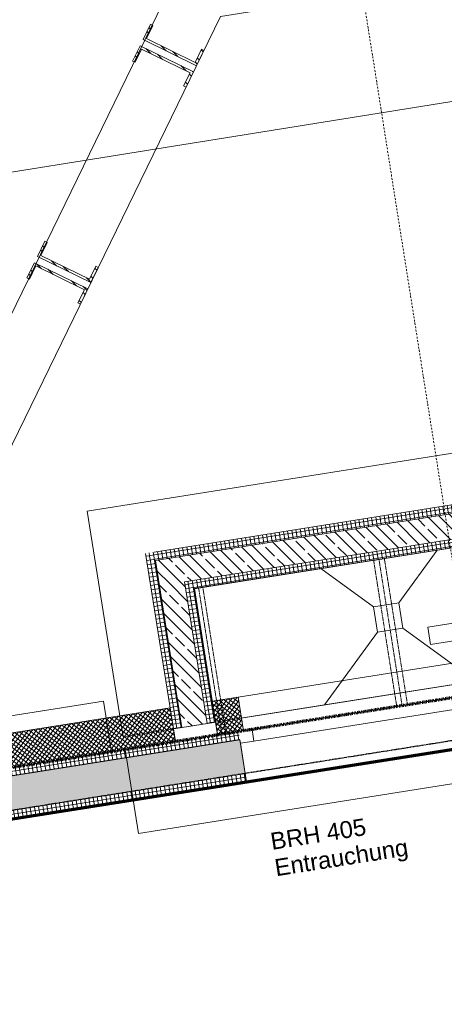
# Model space of a CAD drawing. Header units: millimetres. Extents: x 1523 to 74423, y -42059 to 10268.
# Tile 71 of 77: x 55387 to 57885, y -16602 to -10811. Entities that reach past the tile are written whole.
import ezdxf

# ---------------------------------------------------------------- set-up
doc = ezdxf.new("R2010")
doc.units = ezdxf.units.MM
for name, pattern in [('_Projekt 07 -  _  -  _  -  _  -', [7.5, 3.5, -2, 0, -2]), ('CAx_nichtHalbton', [20001.0584, 10000, -0.5292, 10000, -0.5292]), ('IMPORT-STRICHPUNKT _7_', [20, 10, -5, 0, -5]), ('IMPORT-VERDECKT _8_', [7.5, 5, -2.5]), ('Rasterlinie', [22.225, 12.7, -3.175, 3.175, -3.175])]:
    doc.linetypes.add(name, pattern=pattern)
for name, color, linetype, lineweight, true_color in [('10 A--Wand außen _ Verbau _Bohrpfahlwand_ _Aktuell_', 7, 'Continuous', 13, 0x656565), ('10 A--Wand außen _ Verbau _modelliert_ _aktuell_', 7, 'Continuous', 13, 0x656565), ('10 VSI--Wärmeschutz _veritkal_', 7, 'Continuous', 13, 0x656565), ('20 A--Bodenplatte', 7, 'Continuous', 13, 0x656565), ('30 A--Träger _ Dachkonstruktion _Gitterrost_', 7, 'IMPORT-VERDECKT _8_', 13, 0x656565), ('65 V--Straßenbegrenzungslinie', 7, 'Continuous', 13, 0x656565), ('90 A--Achsraster _1_50_', 7, 'IMPORT-STRICHPUNKT _7_', 13, 0x656565), ('Neubau_10 A--Wand außen _ Luft-_Lichtschacht', 7, 'Continuous', 13, 0x656565), ('Neubau_10 A--Wand außen _tragend_', 7, 'Continuous', 13, 0x656565), ('Neubau_20 A--Bodenplatte', 7, 'Continuous', 13, 0x656565), ('Neubau_20 A--Gründungsbelag', 7, 'Continuous', 13, 0x656565), ('Xref_706_5_--_ÜP_-1_000_16_Übersichtsplan UG_IFC 2025_01_13_dwg', 7, 'Continuous', 13, 0x767676), ('XX', 7, 'Continuous', 18, 0x804040)]:
    doc.layers.add(name, color=color, linetype=linetype, lineweight=lineweight, true_color=true_color)
doc.layers.add('S-GRID-____-OTLN', color=7, linetype='Continuous', lineweight=9)
doc.styles.add('Arial_4', font='arial.ttf', dxfattribs={"height": 100})
pattern_1 = [(275.336, (0, 0), (24.8916616, 2.324905), []), (5.336, (0, 0), (-2.324905, 24.8916616), [])]
pattern_2 = [(221.336, (0, 0), (-99.07104, 112.6274), []), (221.336, (33.02, -37.54), (-99.07104, 112.6274), []), (221.336, (66.05, -75.08), (-99.07104, 112.6274), [75, -25])]
pattern_3 = [(221.336, (0, 0), (-49.53552, 56.3137), []), (221.336, (16.51, -18.77), (-49.53552, 56.3137), [])]
pattern_4 = [(5.336, (0, 0), (-2.324905, 24.891662), []), (95.336, (0, 0), (24.891662, 2.324905), [])]
pattern_5 = [(320.336, (0, 0), (12.7656853, 15.396015), []), (50.336, (0, 0), (-15.396015, 12.7656853), [])]

# ---------------------------------------------------------------- blocks, each defined once
blk = doc.blocks.new('Xref_706_5_--_ÜP_-1_000_11_Übersichtsplan UG_IFC 2024_09_30_dwg_Rechteckige Fensteröffnung 27-41959968-SuD_-1UG gesamt Plot  - Blatt 1')
at = {"layer": '10 VSI--Wärmeschutz _veritkal_', "color": 9, "true_color": 0xcbcbcb, "flags": 128}
blk.add_lwpolyline([(645, 200), (645, 0), (-645, 0), (-645, 200)], close=True, dxfattribs=at)
blk = doc.blocks.new('Xref_706_5_--_ÜP_-1_000_11_Übersichtsplan UG_IFC 2024_09_30_dwg_1-Flügelfenster 27_2-41959877-SuD_-1UG gesamt Plot  - Blatt 1')
at = {"layer": 'Neubau_10 A--Wand außen _tragend_', "color": 9, "true_color": 0xcbcbcb}
for p, q in [((-595, 0), (595, 0)), ((595, -70), (-595, -70))]:
    blk.add_line(p, q, dxfattribs=at)
at = {"layer": 'Neubau_10 A--Wand außen _tragend_', "color": 9, "true_color": 0xcbcbcb, "flags": 128}
blk.add_lwpolyline([(675, 230), (-675, 230), (-675, 180), (-675, 0), (-675, -20), (-675, 0), (-595, 0), (-595, -70), (-675, -70), (675, -70), (595, -70), (595, 0), (675, 0), (675, -20), (675, 0), (675, 180)], close=True, dxfattribs=at)
blk = doc.blocks.new('Xref_706_5_--_ÜP_-1_000_11_Übersichtsplan UG_IFC 2024_09_30_dwg_Standard-Rastermarker_7-41960560-SuD_-1UG gesamt Plot  - Blatt 1')
at = {"layer": '90 A--Achsraster _1_50_', "color": 9, "true_color": 0xcbcbcb}
blk.add_line((0, 0), (54355.4, 0), dxfattribs=at)
blk = doc.blocks.new('Xref_706_5_--_ÜP_-1_000_11_Übersichtsplan UG_IFC 2024_09_30_dwg_Standard-Rastermarker_12-V7-SuD_-1UG gesamt Plot  - Blatt 1')
at = {"layer": '90 A--Achsraster _1_50_', "color": 9, "true_color": 0xcbcbcb}
blk.add_line((0, 0), (28500, 0), dxfattribs=at)
blk = doc.blocks.new('Xref_706_5_--_ÜP_-1_000_16_Übersichtsplan UG_IFC 2025_01_13_dwg-35469238-SuD_-1UG gesamt Plot  - Blatt 1')
at = {"layer": '10 A--Wand außen _ Verbau _modelliert_ _aktuell_', "true_color": 0xcbcbcb}
h = blk.add_hatch(dxfattribs=at)
h.set_pattern_fill('FP_20', color=9, style=0, pattern_type=2)
h.set_pattern_definition(pattern_3)
h.paths.add_polyline_path([(6465.9, -72431.2), (6379, -72381.8), (6371, -72395.7), (6445.8, -72438.2), (6288.5, -72714.6), (6213.8, -72672.1), (6205.9, -72686), (6292.8, -72735.4), (6461.3, -72439.2)])
h = blk.add_hatch(dxfattribs=at)
h.set_pattern_fill('FP_20', color=9, style=0, pattern_type=2)
h.set_pattern_definition(pattern_3)
h.paths.add_polyline_path([(6587.6, -72500.5), (6500.6, -72451), (6327.6, -72755.2), (6414.5, -72804.7), (6422.4, -72790.8), (6347.6, -72748.2), (6504.9, -72471.8), (6579.6, -72514.4)])
h = blk.add_hatch(dxfattribs=at)
h.set_pattern_fill('FP_20', color=9, style=0, pattern_type=2)
h.set_pattern_definition(pattern_3)
h.paths.add_polyline_path([(7699.5, -73133.1), (7612.6, -73083.7), (7604.6, -73097.6), (7679.4, -73140.1), (7522.1, -73416.5), (7447.4, -73374), (7439.5, -73387.9), (7526.4, -73437.3), (7694.9, -73141.1)])
h = blk.add_hatch(dxfattribs=at)
h.set_pattern_fill('FP_20', color=9, style=0, pattern_type=2)
h.set_pattern_definition(pattern_3)
h.paths.add_polyline_path([(7821.2, -73202.3), (7734.2, -73152.9), (7561.2, -73457.1), (7648.1, -73506.6), (7656, -73492.6), (7581.2, -73450.1), (7738.5, -73173.7), (7813.2, -73216.2)])
at = {"layer": '10 VSI--Wärmeschutz _veritkal_', "true_color": 0xcbcbcb}
h = blk.add_hatch(dxfattribs=at)
h.set_pattern_fill('FP_15', color=9, style=0, pattern_type=2)
h.set_pattern_definition(pattern_5)
h.paths.add_polyline_path([(10401.3, -72559), (10386.9, -72404.7), (10187.7, -72423.3), (10202.2, -72577.6), (10381.6, -72560.9)])
h = blk.add_hatch(dxfattribs=at)
h.set_pattern_fill('FP_15', color=9, style=0, pattern_type=2)
h.set_pattern_definition(pattern_5)
h.paths.add_polyline_path([(12412.6, -94092.4), (10424.5, -72807.9), (10225.4, -72826.5), (12213.5, -94111), (12412.3, -94092.4)])
at = {"layer": 'Neubau_10 A--Wand außen _ Luft-_Lichtschacht', "true_color": 0xcbcbcb}
h = blk.add_hatch(dxfattribs=at)
h.set_pattern_fill('FP_4', color=9, style=0, pattern_type=2)
h.set_pattern_definition(pattern_1)
h.paths.add_polyline_path([(9354.6, -72858.7), (9131.4, -70469.1), (9081.6, -70473.7), (9304.8, -72863.3), (9331, -72860.9)])
h.paths.add_polyline_path([(9112.8, -70269.9), (9108.3, -70221.5), (9058.5, -70226.2), (9063, -70274.6), (9105.2, -70270.7)])
h = blk.add_hatch(dxfattribs=at)
h.set_pattern_fill('FP_2', color=9, style=0, pattern_type=2)
h.set_pattern_definition(pattern_2)
h.paths.add_polyline_path([(9490, -72695.4), (9280.8, -70455.1), (9131.4, -70469.1), (9340.7, -72709.3), (9482.1, -72696.1)])
h.paths.add_polyline_path([(9262.2, -70256), (9257.7, -70207.6), (9108.3, -70221.5), (9112.8, -70269.9), (9254.5, -70256.7)])
h = blk.add_hatch(dxfattribs=at)
h.set_pattern_fill('FP_4', color=9, style=0, pattern_type=2)
h.set_pattern_definition(pattern_1)
h.paths.add_polyline_path([(9535.2, -72640.9), (9330.6, -70450.5), (9280.8, -70455.1), (9485.4, -72645.6), (9493.3, -72644.8)])
h = blk.add_hatch(dxfattribs=at)
h.set_pattern_fill('FP_2', color=9, style=0, pattern_type=2)
h.set_pattern_definition(pattern_2)
h.paths.add_polyline_path([(10345.3, -72766.1), (10331.4, -72616.8), (9490, -72695.4), (9504, -72844.7), (10228.6, -72777)])
h = blk.add_hatch(dxfattribs=at)
h.set_pattern_fill('FP_3', color=9, style=0, pattern_type=2)
h.set_pattern_definition(pattern_4)
h.paths.add_polyline_path([(10331.4, -72616.8), (10326.7, -72567), (9535.2, -72640.9), (9539.8, -72690.7), (10238.3, -72625.5)])
h = blk.add_hatch(dxfattribs=at)
h.set_pattern_fill('FP_3', color=9, style=0, pattern_type=2)
h.set_pattern_definition(pattern_4)
h.paths.add_polyline_path([(9535.2, -72640.9), (9485.4, -72645.6), (9490, -72695.4), (9529, -72648.4)])
h = blk.add_hatch(dxfattribs=at)
h.set_pattern_fill('FP_3', color=9, style=0, pattern_type=2)
h.set_pattern_definition(pattern_4)
h.paths.add_polyline_path([(9539.8, -72690.7), (9535.2, -72640.9), (9490, -72695.4), (9531.9, -72691.5)])
h = blk.add_hatch(dxfattribs=at)
h.set_pattern_fill('FP_2', color=9, style=0, pattern_type=2)
h.set_pattern_definition(pattern_2)
h.paths.add_polyline_path([(9490, -72695.4), (9340.7, -72709.3), (9354.6, -72858.7), (9481.5, -72705.6)])
h = blk.add_hatch(dxfattribs=at)
h.set_pattern_fill('FP_2', color=9, style=0, pattern_type=2)
h.set_pattern_definition(pattern_2)
h.paths.add_polyline_path([(9504, -72844.7), (9490, -72695.4), (9354.6, -72858.7), (9480.3, -72846.9)])
h = blk.add_hatch(dxfattribs=at)
h.set_pattern_fill('FP_3', color=9, style=0, pattern_type=2)
h.set_pattern_definition(pattern_4)
h.paths.add_polyline_path([(10349.9, -72814.9), (10345.3, -72766.1), (9354.6, -72858.7), (9359.3, -72908.5), (10225.5, -72827.5), (10225.4, -72826.5), (10342.1, -72815.6)])
h = blk.add_hatch(dxfattribs=at)
h.set_pattern_fill('FP_3', color=9, style=0, pattern_type=2)
h.set_pattern_definition(pattern_4)
h.paths.add_polyline_path([(9354.6, -72858.7), (9304.8, -72863.3), (9309.5, -72913.1), (9348.5, -72866.1)])
h = blk.add_hatch(dxfattribs=at)
h.set_pattern_fill('FP_3', color=9, style=0, pattern_type=2)
h.set_pattern_definition(pattern_4)
h.paths.add_polyline_path([(9359.3, -72908.5), (9354.6, -72858.7), (9309.5, -72913.1), (9351.4, -72909.2)])
at = {"layer": 'Neubau_10 A--Wand außen _tragend_', "true_color": 0xcbcbcb}
h = blk.add_hatch(dxfattribs=at)
h.set_pattern_fill('FP_4', color=9, style=0, pattern_type=2)
h.set_pattern_definition(pattern_1)
h.paths.add_polyline_path([(12197.2, -91248), (10439.5, -72429.9), (10389.7, -72434.6), (12147.4, -91252.7)])
h = blk.add_hatch(dxfattribs=at)
h.set_pattern_fill('FP_2', color=9, style=0, pattern_type=2)
h.set_pattern_definition(pattern_2)
h.paths.add_polyline_path([(12396.3, -91229.4), (10638.6, -72411.3), (10439.5, -72429.9), (12197.2, -91248)])
h = blk.add_hatch(dxfattribs=at)
h.set_pattern_fill('FP_4', color=9, style=0, pattern_type=2)
h.set_pattern_definition(pattern_1)
h.paths.add_polyline_path([(12446.1, -91224.8), (10688.4, -72406.7), (10638.6, -72411.3), (12396.3, -91229.4)])
at = {"color": 7, "lineweight": 13, "true_color": 0xefefef, "flags": 128}
blk.add_lwpolyline([(9951.2, -71274.6), (9923.3, -70975.2), (9820.1, -70984.8), (9848.1, -71284.3)], close=True, dxfattribs=at)
at = {"layer": '10 A--Wand außen _ Verbau _Bohrpfahlwand_ _Aktuell_', "color": 9, "true_color": 0xcbcbcb, "flags": 128}
for points in [[(9259.7, -74020.8), (6186, -72272), (4713.5, -56503.4)], [(5940.9, -72523.7), (9014.6, -74272.5), (10465.3, -89803), (7877.4, -92969.3)]]:
    blk.add_lwpolyline(points, dxfattribs=at)
at = {"layer": '10 A--Wand außen _ Verbau _modelliert_ _aktuell_', "color": 9, "true_color": 0xcbcbcb, "flags": 128}
for points in [[(6465.9, -72431.2), (6379, -72381.8), (6371, -72395.7), (6445.8, -72438.2), (6288.5, -72714.6), (6213.8, -72672.1), (6205.9, -72686), (6292.8, -72735.4)], [(6500.6, -72451), (6327.6, -72755.2), (6414.5, -72804.7), (6422.4, -72790.8), (6347.6, -72748.2), (6504.9, -72471.8), (6579.6, -72514.4), (6587.6, -72500.5)], [(7699.5, -73133.1), (7612.6, -73083.7), (7604.6, -73097.6), (7679.4, -73140.1), (7522.1, -73416.5), (7447.4, -73374), (7439.5, -73387.9), (7526.4, -73437.3)], [(7734.2, -73152.9), (7561.2, -73457.1), (7648.1, -73506.6), (7656, -73492.6), (7581.2, -73450.1), (7738.5, -73173.7), (7813.2, -73216.2), (7821.2, -73202.3)]]:
    blk.add_lwpolyline(points, close=True, dxfattribs=at)
at = {"layer": '10 VSI--Wärmeschutz _veritkal_', "color": 9, "true_color": 0xcbcbcb, "flags": 128}
for points in [[(10401.3, -72559), (10202.2, -72577.6), (10187.7, -72423.3), (10386.9, -72404.7)], [(12412.6, -94092.4), (10424.5, -72807.9), (10225.4, -72826.5), (12213.5, -94111)]]:
    blk.add_lwpolyline(points, close=True, dxfattribs=at)
at = {"layer": '20 A--Bodenplatte', "color": 9, "true_color": 0xcbcbcb, "flags": 128}
blk.add_lwpolyline([(10950.4, -73061.1), (10337.5, -66499.7), (9839.7, -66546.2), (10452.5, -73107.6)], close=True, dxfattribs=at)
at = {"layer": '30 A--Träger _ Dachkonstruktion _Gitterrost_', "color": 9, "true_color": 0xcbcbcb}
for p, q in [((9432.8, -71545.7), (10299.1, -71464.8)), ((9532.7, -72615), (10399, -72534.1))]:
    blk.add_line(p, q, dxfattribs=at)
at = {"layer": '30 A--Träger _ Dachkonstruktion _Gitterrost_', "color": 9, "true_color": 0xcbcbcb, "flags": 128}
for points in [[(10296.1, -71432.9), (9429.9, -71513.8), (9435.8, -71577.6), (10302, -71496.7)], [(10396.6, -72509.2), (9530.4, -72590.2), (9535.1, -72639.9), (10401.3, -72559)]]:
    blk.add_lwpolyline(points, close=True, dxfattribs=at)
at = {"layer": '65 V--Straßenbegrenzungslinie', "color": 9, "true_color": 0xcbcbcb, "flags": 128}
blk.add_lwpolyline([(5386.1, -56443.1), (10233, -107235.9), (20708.2, -106136.1), (31929, -107062.9)], dxfattribs=at)
at = {"layer": 'Neubau_10 A--Wand außen _ Luft-_Lichtschacht', "color": 9, "true_color": 0xcbcbcb}
for p, q in [((9058.5, -70226.2), (9304.8, -72863.3)), ((9309.5, -72913.1), (10350, -72815.9))]:
    blk.add_line(p, q, dxfattribs=at)
at = {"layer": 'Neubau_10 A--Wand außen _ Luft-_Lichtschacht', "color": 9, "true_color": 0xcbcbcb, "flags": 128}
blk.add_lwpolyline([(9307.4, -70202.9), (9535.2, -72640.9), (10326.7, -72567), (10331.4, -72616.8), (10345.3, -72766.1), (9354.6, -72858.7), (9108.3, -70221.5), (9257.7, -70207.6)], close=True, dxfattribs=at)
blk.add_lwpolyline([(9257.7, -70207.6), (9490, -72695.4), (10331.4, -72616.8)], dxfattribs=at)
at = {"layer": 'Neubau_10 A--Wand außen _tragend_', "color": 9, "true_color": 0xcbcbcb, "flags": 128}
for points in [[(10389.7, -72434.6), (12147.4, -91252.7), (12445.8, -94447.4), (12615.6, -96264.7)], [(11395.2, -79973.7), (10688.4, -72406.7), (10439.5, -72429.9), (12197.2, -91248), (12495.6, -94442.7), (12665.3, -96260.1), (12914.3, -96236.8), (12744.5, -94419.5)], [(10638.6, -72411.3), (12396.3, -91229.4), (12694.7, -94424.1), (12864.5, -96241.5)]]:
    blk.add_lwpolyline(points, dxfattribs=at)
at = {"layer": 'Neubau_20 A--Bodenplatte', "color": 9, "true_color": 0xcbcbcb, "flags": 128}
blk.add_lwpolyline([(12086, -93821.6), (11639.4, -89040.3), (11044.2, -82668), (10965.2, -81821.7), (10161.3, -73215.2), (10460, -73187.3), (9839.7, -66546.2), (9832.2, -66466.5), (9533.5, -66494.4), (9461.9, -65727.7)], dxfattribs=at)
blk.add_lwpolyline([(8759.7, -70252.7), (10098.9, -70127.6), (10377.9, -73114.6), (9038.7, -73239.7)], close=True, dxfattribs=at)
at = {"layer": 'Neubau_20 A--Gründungsbelag', "color": 9, "true_color": 0xcbcbcb}
for p, q in [((10182.6, -71023.7), (10266.3, -71919.8)), ((9694.7, -71445.9), (9708.7, -71595.3))]:
    blk.add_line(p, q, dxfattribs=at)
at = {"layer": 'Neubau_20 A--Gründungsbelag', "color": 9, "true_color": 0xcbcbcb, "flags": 128}
for points in [[(9399.3, -71201), (9329.2, -70450.6), (10122.1, -70376.5), (10182.6, -71023.7), (9844.1, -71432), (9694.7, -71445.9), (9399.3, -71201), (9463.7, -71890.7)], [(9844.1, -71432), (9858, -71581.3), (10266.3, -71919.8), (10326.6, -72566), (9533.7, -72640.1), (9463.7, -71890.7), (9708.7, -71595.3), (9858, -71581.3), (9844.1, -71432), (9694.7, -71445.9), (9708.7, -71595.3), (9858, -71581.3)]]:
    blk.add_lwpolyline(points, dxfattribs=at)
blk.add_lwpolyline([(11330.1, -79276.8), (15760.8, -78862.9), (14993.5, -70648.7), (10562.8, -71062.5)], close=True, dxfattribs=at)
for name, p, rotation in [('Xref_706_5_--_ÜP_-1_000_11_Übersichtsplan UG_IFC 2024_09_30_dwg_Standard-Rastermarker_7-41960560-SuD_-1UG gesamt Plot  - Blatt 1', (14224.8, -110805.2), 95.33628353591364), ('Xref_706_5_--_ÜP_-1_000_11_Übersichtsplan UG_IFC 2024_09_30_dwg_Standard-Rastermarker_12-V7-SuD_-1UG gesamt Plot  - Blatt 1', (31644.5, -69043.1), 185.3362835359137), ('Xref_706_5_--_ÜP_-1_000_11_Übersichtsplan UG_IFC 2024_09_30_dwg_Rechteckige Fensteröffnung 27-41959968-SuD_-1UG gesamt Plot  - Blatt 1', (10127.8, -71781.1), 275.3362835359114)]:
    blk.add_blockref(name, p, dxfattribs=dict(rotation=rotation))
at = {"extrusion": (0, 0, -1), "zscale": -0.9999999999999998, "rotation": 84.66371646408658}
blk.add_blockref('Xref_706_5_--_ÜP_-1_000_11_Übersichtsplan UG_IFC 2024_09_30_dwg_1-Flügelfenster 27_2-41959877-SuD_-1UG gesamt Plot  - Blatt 1', (-10396.6, -71756), dxfattribs=at)
at = {"layer": 'Neubau_10 A--Wand außen _tragend_', "char_height": 100, "attachment_point": 1, "rotation": 95.33628, "line_spacing_factor": 0.941778, "style": 'Arial_4'}
for s, insert, width in [('Entrauchung', (11154.2, -72277.8), 947.577), ('BRH 405', (10997.7, -72292.4), 677.016)]:
    blk.add_mtext(s, dxfattribs=dict(at, insert=insert, width=width))

msp = doc.modelspace()

# ---------------------------------------------------------------- linework, layer by layer
at = {"layer": 'S-GRID-____-OTLN', "linetype": 'Rasterlinie', "lineweight": 25}
msp.add_line((73593.534, -12570.439), (16852.967, -21557.262), dxfattribs=at)
at = {"layer": 'XX', "color": 5, "linetype": '_Projekt 07 -  _  -  _  -  _  -', "lineweight": 70, "true_color": 0x0000ff}
msp.add_line((72313.612, -12520.679), (37760.375, -17993.374), dxfattribs=at)
at = {"layer": 'XX', "color": 7, "linetype": 'CAx_nichtHalbton', "lineweight": 70, "true_color": 0xffffff}
msp.add_line((49895.227, -16374.506), (58054.819, -15082.153), dxfattribs=at)

# ---------------------------------------------------------------- block references
at = {"layer": 'Xref_706_5_--_ÜP_-1_000_16_Übersichtsplan UG_IFC 2025_01_13_dwg', "color": 9, "true_color": 0xcbcbcb, "rotation": 273.663716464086}
msp.add_blockref('Xref_706_5_--_ÜP_-1_000_16_Übersichtsplan UG_IFC 2025_01_13_dwg-35469238-SuD_-1UG gesamt Plot  - Blatt 1', (128297.139, 0), dxfattribs=at)

doc.saveas('drawing.dxf')
